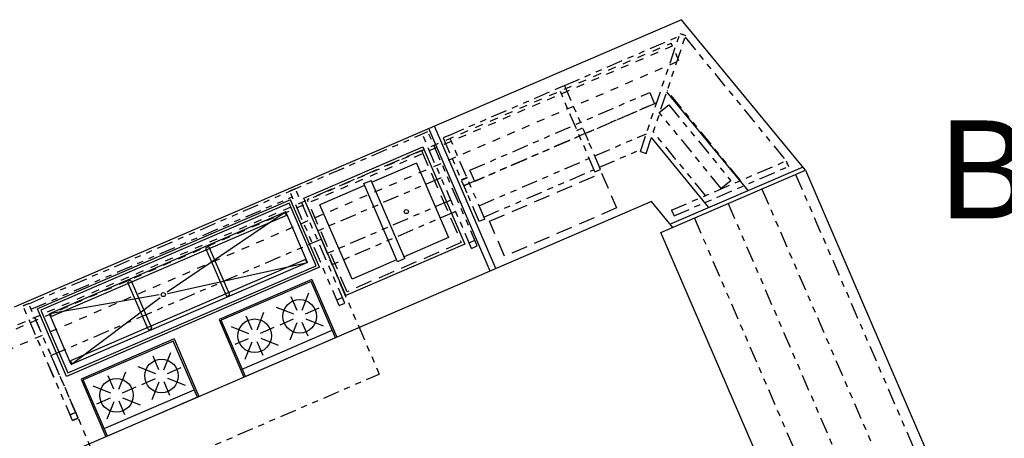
# Model space of a CAD drawing. Header units: inches. Extents: x -119 to 3951, y 0 to 4293.
# Tile 49 of 68: x 1029 to 1271, y 3404 to 3506. Entities that reach past the tile are written whole.
import ezdxf

# ---------------------------------------------------------------- set-up
doc = ezdxf.new("R2010")
doc.units = ezdxf.units.IN
doc.header["$LTSCALE"] = 48
doc.header["$MEASUREMENT"] = 0
for name, pattern in [('A1-DASH', [0.2383, 0.0833, -0.031, 0.031, -0.031, 0.031, -0.031]), ('L-DASH', [0.1249, 0.0833, -0.0416]), ('S-DASH', [0.082, 0.041, -0.041])]:
    doc.linetypes.add(name, pattern=pattern)
for name, color, linetype in [('FS-ARLBL', 4, 'CONTINUOUS'), ('FS-DSH01', 1, 'S-DASH'), ('FS-DSH03', 1, 'L-DASH'), ('FS-DSHA1', 4, 'A1-DASH'), ('FS-EQCTR', 4, 'CONTINUOUS'), ('FS-EQPMT', 2, 'CONTINUOUS'), ('FS-HDS01', 6, 'A1-DASH')]:
    doc.layers.add(name, color=color, linetype=linetype)
doc.styles.add('HELV-12', font='HELV.shx', dxfattribs={"height": 12})

# ---------------------------------------------------------------- blocks, each defined once
blk = doc.blocks.new('RANKIN RDHP-224-C')
at = {"layer": 'FS-EQPMT'}
for p, q in [((0, -15), (0, 0)), ((24, 0), (0, 0)), ((24, -15), (24, 0)), ((1.62, -2.33), (4.87, -5.58)), ((6, -5.11), (6, -1.48)), ((7.13, -5.58), (10.38, -2.33)), ((13.62, -2.33), (16.87, -5.58)), ((18, -5.11), (18, -1.48)), ((19.13, -5.58), (22.38, -2.33)), ((0.76, -6.71), (4.4, -6.71)), ((7.6, -6.71), (11.24, -6.71)), ((12.76, -6.71), (16.4, -6.71)), ((19.6, -6.71), (23.24, -6.71)), ((1.62, -11.1), (4.87, -7.84)), ((6, -11.95), (6, -8.31)), ((7.13, -7.84), (10.38, -11.1)), ((13.62, -11.1), (16.87, -7.84)), ((18, -11.95), (18, -8.31)), ((19.13, -7.84), (22.38, -11.1)), ((0, -13), (24, -13)), ((24, -15), (0, -15))]:
    blk.add_line(p, q, dxfattribs=at)
for centre in [(6, -6.71), (18, -6.71)]:
    blk.add_circle(centre, 4.11, dxfattribs=at)
blk = doc.blocks.new('DC8068NP')
at = {"layer": 'FS-EQPMT'}
for p, q in [((67.5, 18, -105.67), (0, 18, -105.67)), ((0, 0, -105.67), (0, 18, -105.67)), ((66.88, 17.38, -105.67), (0.63, 17.38, -105.67)), ((0.63, 17.38, -105.67), (0.63, 0.63, -105.67)), ((66.88, 0.63, -105.67), (66.88, 17.38, -105.67)), ((67.5, 0, -105.67), (67.5, 18, -105.67)), ((28.71, 9.35, -105.67), (2.24, 15.76, -105.67)), ((65.26, 15.76, -105.67), (2.24, 15.76, -105.67)), ((2.24, 2.24, -105.67), (2.24, 15.76, -105.67)), ((2.44, 14.9, -105.67), (2.44, 15.76, -105.67)), ((65.06, 14.9, -105.67), (2.44, 14.9, -105.67)), ((22.9, 2.7, -105.67), (22.9, 15.2, -105.67)), ((23.55, 15.45, -28.14), (23.15, 15.45, -28.14)), ((23.8, 15.2, -105.67), (23.8, 2.7, -105.67)), ((65.26, 15.76, -105.67), (30.76, 9.16, -105.67)), ((43.7, 15.2, -105.67), (43.7, 2.7, -105.67)), ((43.95, 15.45, -28.14), (44.35, 15.45, -28.14)), ((44.6, 2.7, -105.67), (44.6, 15.2, -105.67)), ((65.06, 14.9, -105.67), (65.06, 15.76, -105.67)), ((65.26, 2.24, -105.67), (65.26, 15.76, -105.67)), ((2.24, 2.24, -105.67), (28.71, 8.65, -105.67)), ((30.76, 8.84, -105.67), (65.26, 2.24, -105.67)), ((65.06, 3.1, -105.67), (2.44, 3.1, -105.67)), ((2.44, 3.1, -105.67), (2.44, 2.24, -105.67)), ((23.55, 2.45, -28.14), (23.15, 2.45, -28.14)), ((43.95, 2.45, -28.14), (44.35, 2.45, -28.14)), ((65.06, 3.1, -105.67), (65.06, 2.24, -105.67)), ((0.63, 0.63, -105.67), (66.88, 0.63, -105.67)), ((65.26, 2.24, -105.67), (2.24, 2.24, -105.67)), ((67.5, 0, -105.67), (0, 0, -105.67))]:
    blk.add_line(p, q, dxfattribs=at)
blk.add_circle((29.71, 9, -105.67), 0.5, dxfattribs=at)
for centre, start, end in [((23.15, 15.2, -28.14), 90, 180), ((23.55, 15.2, -28.14), 0, 90), ((43.95, 15.2, -28.14), 90, 180), ((44.35, 15.2, -28.14), 0, 90), ((23.15, 2.7, -105.67), 180, 270), ((23.55, 2.7, -105.67), 270, 0), ((43.95, 2.7, -105.67), 180, 270), ((44.35, 2.7, -105.67), 270, 0)]:
    blk.add_arc(centre, 0.25, start, end, dxfattribs=at)
blk = doc.blocks.new('DC88311P')
at = {"layer": 'FS-DSH03'}
for p, q in [((31.09, 25.28, -62.75), (0.65, 25.28, -62.75)), ((0.65, 0.72, -62.75), (0.65, 25.28, -62.75)), ((31.09, 25.28, -62.75), (31.09, 0.72, -62.75)), ((31.09, 0.72, -62.75), (0.65, 0.72, -62.75))]:
    blk.add_line(p, q, dxfattribs=at)
at = {"layer": 'FS-EQPMT'}
for p, q in [((0, 26, -62.75), (31.75, 26, -62.75)), ((0, 0, -62.75), (0, 26, -62.75)), ((31.75, 26, -62.75), (31.75, 0, -62.75)), ((14.88, 22.93, -62.75), (3, 22.93, -62.75)), ((3, 3.07, -62.75), (3, 22.93, -62.75)), ((14.88, 2.57, -62.75), (14.88, 23.43, -62.75)), ((14.88, 23.43, -62.75), (16.88, 23.43, -62.75)), ((16.88, 2.57, -62.75), (16.88, 23.43, -62.75)), ((28.75, 22.93, -62.75), (16.88, 22.93, -62.75)), ((28.75, 22.93, -62.75), (28.75, 3.07, -62.75)), ((14.88, 3.07, -62.75), (3, 3.07, -62.75)), ((16.88, 2.57, -62.75), (14.88, 2.57, -62.75)), ((28.75, 3.07, -62.75), (16.88, 3.07, -62.75)), ((31.75, 0, -62.75), (0, 0, -62.75))]:
    blk.add_line(p, q, dxfattribs=at)
blk.add_circle((21.75, 13, -62.75), 0.5, dxfattribs=at)

msp = doc.modelspace()

# ---------------------------------------------------------------- linework, layer by layer
at = {"layer": 'FS-DSH01'}
for p, q in [((1025.44, 3429.98), (1189.02, 3500.53)), ((1190.9, 3496.17), (1189.02, 3500.53)), ((1024.96, 3428.96), (1189.31, 3499.84)), ((1022.42, 3423.51), (1190.9, 3496.17))]:
    msp.add_line(p, q, dxfattribs=at)
at = {"layer": 'FS-DSH03'}
msp.add_lwpolyline([(1171.94, 3468.67), (1175.63, 3460.11), (1148.22, 3448.29), (1144.53, 3456.85)], close=True, dxfattribs=at)
at = {"layer": 'FS-DSHA1'}
for p, q in [((1162.85, 3490.11), (1190.92, 3502.22)), ((1181.44, 3473.93), (1191.14, 3502.85)), ((1182.86, 3473.46), (1192.56, 3502.38)), ((1191.14, 3502.85), (1192.56, 3502.38)), ((1192.41, 3501.93), (1217.11, 3471.65)), ((1134.53, 3477.9), (1161.47, 3489.51)), ((1161.47, 3489.51), (1162.85, 3490.11)), ((1161.47, 3489.51), (1162.85, 3490.11)), ((1170.33, 3468.98), (1161.47, 3489.51)), ((1170.33, 3468.98), (1161.47, 3489.51)), ((1162.85, 3490.11), (1168.65, 3476.67)), ((1162.85, 3490.11), (1168.65, 3476.67)), ((1206, 3466.85), (1188.03, 3488.87)), ((1166.47, 3477.75), (1185.47, 3485.95)), ((1031.71, 3436.67), (1129.44, 3478.82)), ((1141.52, 3450.81), (1129.41, 3478.87)), ((1165.87, 3479.13), (1167.25, 3479.72)), ((1165.87, 3479.13), (1167.25, 3479.72)), ((1197.4, 3463.15), (1184.65, 3478.78)), ((1140.14, 3450.21), (1128.03, 3478.28)), ((1134.53, 3477.9), (1133.16, 3477.3)), ((1133.16, 3477.3), (1138.95, 3463.86)), ((1143.39, 3457.36), (1134.53, 3477.9)), ((1139.59, 3466.16), (1166.53, 3477.78)), ((1166.47, 3477.75), (1167.84, 3478.35)), ((1171.7, 3469.57), (1168.65, 3476.67)), ((1171.7, 3469.57), (1168.65, 3476.67)), ((1170.28, 3472.87), (1182.91, 3478.31)), ((1171.47, 3470.11), (1181.63, 3474.49)), ((1181.44, 3473.93), (1182.86, 3473.46)), ((1141.97, 3460.65), (1168.91, 3472.27)), ((1189.11, 3459.57), (1217.12, 3471.65)), ((1217.12, 3471.65), (1217.71, 3470.27)), ((1143.16, 3457.9), (1170.1, 3469.52)), ((1170.33, 3468.98), (1171.7, 3469.57)), ((1170.33, 3468.98), (1171.7, 3469.57)), ((1189.7, 3458.19), (1217.71, 3470.27)), ((1132.67, 3467.53), (1101.62, 3454.14)), ((1137.62, 3466.95), (1139, 3467.54)), ((1139.06, 3467.57), (1137.69, 3466.97)), ((1219.47, 3468.31), (1258.38, 3378.1)), ((1095.6, 3464.29), (1096.98, 3464.89)), ((1107.71, 3436.23), (1095.6, 3464.29)), ((1109.08, 3436.82), (1096.98, 3464.89)), ((1138.22, 3465.57), (1139.59, 3466.16)), ((1139.66, 3466.19), (1138.28, 3465.6)), ((1211.21, 3464.75), (1250.12, 3374.53)), ((1032.3, 3435.29), (1096.22, 3462.86)), ((1135.05, 3462.02), (1103.99, 3448.63)), ((1142.01, 3456.77), (1138.95, 3463.86)), ((1189.11, 3459.57), (1189.7, 3458.19)), ((1202.94, 3461.18), (1241.85, 3370.97)), ((1136.23, 3459.27), (1105.18, 3445.87)), ((1143.39, 3457.36), (1142.01, 3456.77)), ((1194.68, 3457.62), (1233.59, 3367.4)), ((1139.54, 3451.59), (1140.92, 3452.19)), ((1140.14, 3450.21), (1141.52, 3450.81)), ((1107.11, 3437.6), (1108.49, 3438.2)), ((1030.3, 3436.13), (1031.67, 3436.72)), ((1042.4, 3408.06), (1030.3, 3436.13)), ((1031.68, 3436.72), (1030.31, 3436.13)), ((1042.41, 3408.06), (1030.31, 3436.13)), ((1043.78, 3408.65), (1031.67, 3436.72)), ((1043.79, 3408.66), (1031.71, 3436.67)), ((1107.71, 3436.23), (1109.08, 3436.82)), ((1041.81, 3409.44), (1043.18, 3410.03)), ((1043.19, 3410.04), (1041.82, 3409.44)), ((1042.4, 3408.06), (1043.78, 3408.65)), ((1043.79, 3408.66), (1042.41, 3408.06))]:
    msp.add_line(p, q, dxfattribs=at)
for points in [[(1183.74, 3488.42), (1184.92, 3485.66), (1140.88, 3466.6), (1139.69, 3469.35)], [(1203.59, 3466.8), (1201.26, 3464.9), (1186.09, 3483.5), (1188.41, 3485.4)]]:
    msp.add_lwpolyline(points, close=True, dxfattribs=at)
msp.add_point((1211.02, 3479.11), dxfattribs=at)
at = {"layer": 'FS-EQCTR'}
for p, q in [((1191.54, 3506.25), (1028.14, 3435.78)), ((1221.84, 3469.34), (1191.54, 3506.25)), ((1207.81, 3464.37), (1187.93, 3488.58)), ((1198.25, 3460.25), (1184.16, 3477.42)), ((1188.7, 3456.13), (1221.18, 3470.14)), ((1184.14, 3461.67), (1026.74, 3393.79)), ((1189.36, 3455.32), (1184.14, 3461.67))]:
    msp.add_line(p, q, dxfattribs=at)
msp.add_arc((1298.39, 3448.87), 390.19, 179.972, 231.52, dxfattribs=at)
for p in [(1191.85, 3502.61), (1217.41, 3470.96), (1069.46, 3412.21)]:
    msp.add_point(p, dxfattribs=at)
at = {"layer": 'FS-EQPMT'}
for p, q in [((1144.71, 3444.67), (1129.66, 3479.56)), ((1146.09, 3445.26), (1131.04, 3480.15)), ((1101.04, 3442.6), (1078.28, 3432.78)), ((1101.04, 3442.6), (1107.14, 3428.46)), ((1078.28, 3432.78), (1084.37, 3418.65)), ((1067.26, 3428.03), (1044.49, 3418.21)), ((1067.26, 3428.03), (1073.35, 3413.89)), ((1044.49, 3418.21), (1050.59, 3404.07))]:
    msp.add_line(p, q, dxfattribs=at)
msp.add_lwpolyline([(1225.4, 3363.87), (1186.49, 3454.09), (1221.84, 3469.34), (1260.75, 3379.12)], close=True, dxfattribs=at)
at = {"layer": 'FS-HDS01'}
for p, q in [((1037.14, 3423.96), (1103.26, 3452.47)), ((1103.26, 3452.47), (1117.51, 3419.42)), ((1037.14, 3423.96), (1051.4, 3390.9)), ((1051.4, 3390.9), (1117.51, 3419.42))]:
    msp.add_line(p, q, dxfattribs=at)

# ---------------------------------------------------------------- block references
at = {"layer": 'FS-DSHA1'}
for name, p, rotation in [('DC88311P', (1109.32, 3438.67), 23.33012908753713), ('DC8068NP', (1040.94, 3418.86), 23.33012908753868)]:
    msp.add_blockref(name, p, dxfattribs=dict(at, rotation=rotation))
at = {"layer": 'FS-EQCTR', "rotation": 23.33012908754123}
for p in [(1078.84, 3432.59), (1045.01, 3418)]:
    msp.add_blockref('RANKIN RDHP-224-C', p, dxfattribs=at)

# ---------------------------------------------------------------- texts
at = {"layer": 'FS-ARLBL', "style": 'HELV-12'}
msp.add_text('BUFFET', height=24, dxfattribs=at).set_placement((1254.69, 3457.57))

doc.saveas('drawing.dxf')
